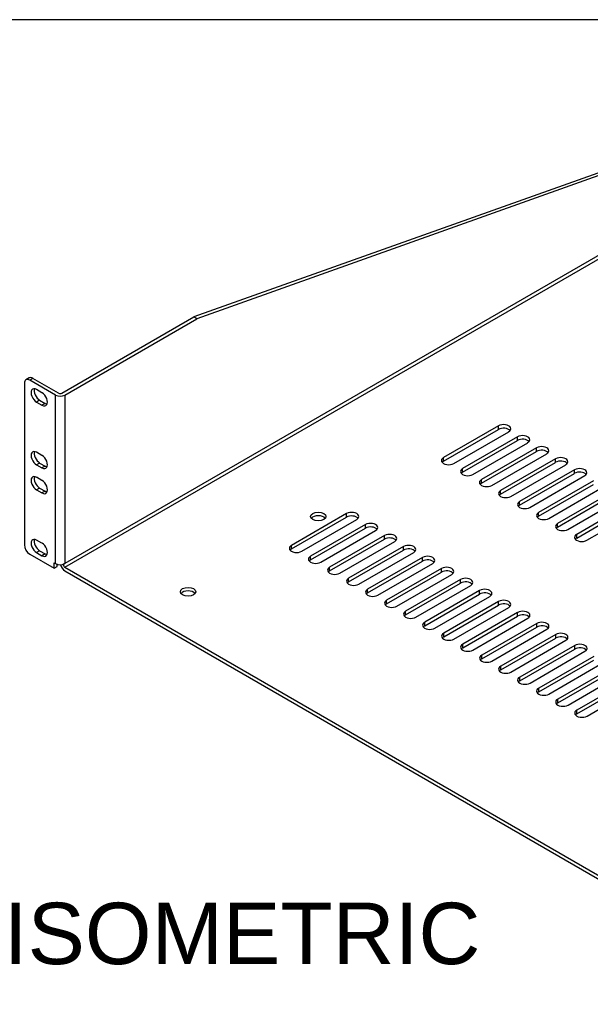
# Model space of a CAD drawing. Header units: inches. Extents: x 0 to 80.1, y 0 to 59.8.
# Tile 12 of 13: x 53 to 62.3, y 43.8 to 59.8. Entities that reach past the tile are written whole.
import ezdxf
from ezdxf.enums import TextEntityAlignment as Align

# ---------------------------------------------------------------- set-up
doc = ezdxf.new("R2010")
doc.units = ezdxf.units.IN
doc.header["$MEASUREMENT"] = 0
doc.layers.add('COM56027-3', color=7, linetype='Continuous')
doc.layers.add('Default', color=7, linetype='Continuous')
doc.styles.add('SEACAD_Arial', font='arial.ttf')

# ---------------------------------------------------------------- blocks, each defined once
blk = doc.blocks.new('SE5')
at = {"layer": 'COM56027-3', "color": 7, "linetype": 'Continuous'}
for p, q in [((66.24, 58.647), (55.847, 54.944)), ((66.291, 58.618), (55.898, 54.914)), ((66.334, 58.196), (53.749, 50.93)), ((53.749, 50.871), (66.349, 58.146)), ((53.698, 53.703), (55.847, 54.944)), ((53.749, 53.674), (55.898, 54.914)), ((55.898, 54.914), (55.847, 54.944)), ((53.089, 53.864), (53.089, 51.237)), ((53.166, 53.951), (53.115, 53.921)), ((53.228, 53.945), (53.177, 53.915)), ((53.596, 53.674), (53.177, 53.915)), ((53.647, 53.703), (53.228, 53.945)), ((53.376, 53.712), (53.287, 53.763)), ((53.338, 53.588), (53.287, 53.559)), ((53.287, 53.559), (53.376, 53.508)), ((53.338, 53.588), (53.427, 53.537)), ((53.427, 53.537), (53.376, 53.508)), ((53.596, 50.93), (53.596, 53.674)), ((53.749, 53.674), (53.749, 50.93)), ((60.808, 53.173), (59.914, 52.656)), ((59.914, 52.597), (60.808, 53.114)), ((60.08, 52.56), (60.975, 53.077)), ((60.808, 53.114), (60.808, 53.173)), ((61.118, 52.994), (60.224, 52.477)), ((60.224, 52.419), (61.118, 52.935)), ((60.39, 52.382), (61.284, 52.898)), ((61.118, 52.935), (61.118, 52.994)), ((53.376, 52.691), (53.287, 52.742)), ((61.428, 52.815), (60.533, 52.299)), ((60.533, 52.24), (61.428, 52.756)), ((61.428, 52.756), (61.428, 52.815)), ((53.338, 52.567), (53.287, 52.538)), ((53.338, 52.567), (53.427, 52.516)), ((59.914, 52.597), (59.914, 52.656)), ((60.7, 52.203), (61.594, 52.719)), ((61.738, 52.636), (60.843, 52.12)), ((60.843, 52.061), (61.738, 52.577)), ((61.738, 52.577), (61.738, 52.636)), ((53.287, 52.538), (53.376, 52.487)), ((53.427, 52.516), (53.376, 52.487)), ((60.224, 52.419), (60.224, 52.477)), ((61.009, 52.024), (61.904, 52.54)), ((62.047, 52.457), (61.153, 51.941)), ((62.047, 52.399), (62.047, 52.457)), ((53.376, 52.283), (53.287, 52.334)), ((60.533, 52.24), (60.533, 52.299)), ((61.153, 51.882), (62.047, 52.399)), ((61.319, 51.845), (62.213, 52.362)), ((62.357, 52.279), (61.462, 51.762)), ((53.338, 52.159), (53.287, 52.13)), ((53.287, 52.13), (53.376, 52.079)), ((53.338, 52.159), (53.427, 52.108)), ((53.427, 52.108), (53.376, 52.079)), ((60.843, 52.061), (60.843, 52.12)), ((61.462, 51.703), (62.357, 52.22)), ((61.629, 51.666), (62.523, 52.183)), ((62.667, 52.1), (61.772, 51.583)), ((61.153, 51.882), (61.153, 51.941)), ((61.772, 51.525), (62.667, 52.041)), ((61.938, 51.487), (62.833, 52.004)), ((62.976, 51.921), (62.082, 51.405)), ((62.082, 51.346), (62.976, 51.862)), ((62.248, 51.309), (63.143, 51.825)), ((58.334, 51.744), (57.439, 51.227)), ((57.439, 51.169), (58.334, 51.685)), ((57.605, 51.131), (58.5, 51.648)), ((58.334, 51.685), (58.334, 51.744)), ((61.462, 51.703), (61.462, 51.762)), ((58.643, 51.565), (57.749, 51.049)), ((57.749, 50.99), (58.643, 51.506)), ((57.915, 50.953), (58.809, 51.469)), ((58.643, 51.506), (58.643, 51.565)), ((61.772, 51.525), (61.772, 51.583)), ((53.376, 51.262), (53.287, 51.313)), ((58.953, 51.386), (58.058, 50.87)), ((58.058, 50.811), (58.953, 51.327)), ((58.225, 50.774), (59.119, 51.29)), ((58.953, 51.327), (58.953, 51.386)), ((62.082, 51.346), (62.082, 51.405)), ((53.338, 51.139), (53.287, 51.109)), ((53.338, 51.139), (53.427, 51.088)), ((57.439, 51.169), (57.439, 51.227)), ((59.263, 51.207), (58.368, 50.691)), ((58.368, 50.632), (59.263, 51.149)), ((59.263, 51.149), (59.263, 51.207)), ((53.177, 51.084), (53.572, 50.856)), ((53.287, 51.109), (53.376, 51.058)), ((53.427, 51.088), (53.376, 51.058)), ((57.749, 50.99), (57.749, 51.049)), ((58.534, 50.595), (59.429, 51.111)), ((59.572, 51.029), (58.678, 50.512)), ((58.678, 50.453), (59.572, 50.97)), ((59.572, 50.97), (59.572, 51.029)), ((53.572, 50.944), (53.596, 50.93)), ((53.572, 50.856), (53.572, 50.944)), ((53.572, 50.856), (53.623, 50.885)), ((53.623, 50.885), (53.623, 50.919)), ((53.719, 50.918), (53.723, 50.915)), ((53.749, 50.93), (53.723, 50.915)), ((53.749, 50.93), (53.749, 50.93)), ((53.749, 50.93), (53.749, 50.93)), ((53.749, 50.871), (65.97, 43.815)), ((53.749, 50.813), (65.97, 43.756)), ((58.058, 50.811), (58.058, 50.87)), ((58.844, 50.416), (59.739, 50.933)), ((59.882, 50.85), (58.988, 50.333)), ((59.882, 50.791), (59.882, 50.85)), ((58.368, 50.632), (58.368, 50.691)), ((58.988, 50.275), (59.882, 50.791)), ((59.154, 50.237), (60.048, 50.754)), ((60.192, 50.671), (59.297, 50.155)), ((60.192, 50.612), (60.192, 50.671)), ((58.678, 50.453), (58.678, 50.512)), ((59.297, 50.096), (60.192, 50.612)), ((59.463, 50.059), (60.358, 50.575)), ((60.502, 50.492), (59.607, 49.976)), ((60.502, 50.433), (60.502, 50.492)), ((58.988, 50.275), (58.988, 50.333)), ((59.607, 49.917), (60.502, 50.433)), ((59.773, 49.88), (60.668, 50.396)), ((60.811, 50.313), (59.917, 49.797)), ((59.917, 49.738), (60.811, 50.255)), ((60.083, 49.701), (60.977, 50.217)), ((60.811, 50.255), (60.811, 50.313)), ((59.297, 50.096), (59.297, 50.155)), ((61.121, 50.135), (60.226, 49.618)), ((60.226, 49.559), (61.121, 50.076)), ((60.393, 49.522), (61.287, 50.039)), ((61.121, 50.076), (61.121, 50.135)), ((59.607, 49.917), (59.607, 49.976)), ((61.431, 49.956), (60.536, 49.439)), ((60.536, 49.38), (61.431, 49.897)), ((60.702, 49.343), (61.597, 49.86)), ((61.431, 49.897), (61.431, 49.956)), ((59.917, 49.738), (59.917, 49.797)), ((61.74, 49.777), (60.846, 49.26)), ((60.846, 49.202), (61.74, 49.718)), ((61.74, 49.718), (61.74, 49.777)), ((60.226, 49.559), (60.226, 49.618)), ((61.012, 49.165), (61.907, 49.681)), ((62.05, 49.598), (61.156, 49.082)), ((61.156, 49.023), (62.05, 49.539)), ((62.05, 49.539), (62.05, 49.598)), ((60.536, 49.38), (60.536, 49.439)), ((61.322, 48.986), (62.216, 49.502)), ((62.36, 49.419), (61.465, 48.903)), ((60.846, 49.202), (60.846, 49.26)), ((61.465, 48.844), (62.36, 49.36)), ((61.631, 48.807), (62.526, 49.323)), ((62.67, 49.24), (61.775, 48.724)), ((61.156, 49.023), (61.156, 49.082)), ((61.775, 48.665), (62.67, 49.182)), ((61.941, 48.628), (62.836, 49.145)), ((62.979, 49.062), (62.085, 48.545)), ((61.465, 48.844), (61.465, 48.903)), ((62.085, 48.486), (62.979, 49.003)), ((62.251, 48.449), (63.145, 48.966)), ((61.775, 48.665), (61.775, 48.724)), ((62.085, 48.486), (62.085, 48.545))]:
    blk.add_line(p, q, dxfattribs=at)
for centre, major_axis, start_param, end_param in [((53.177, 53.813), (0.062, -0.108), 2.356194, 3.926991), ((53.228, 53.843), (0.062, -0.108), 2.356194, 3.141593), ((53.287, 53.661), (0.062, -0.108), 2.356194, 5.497787), ((53.338, 53.69), (0.062, -0.108), 3.561081, 5.497787), ((53.376, 53.61), (-0.062, 0.108), 2.356194, 5.497787), ((53.672, 53.718), (-0.036, 0), 0.785398, 2.356194), ((53.427, 53.639), (-0.062, 0.108), 2.356194, 2.722104), ((53.672, 53.718), (-0.108, 0), 0.785398, 2.356194), ((60.891, 53.125), (-0.117, 0), 2.356194, 5.497787), ((60.891, 53.066), (-0.118, 0), 3.589734, 5.497787), ((61.201, 52.946), (-0.117, 0), 2.356194, 5.497787), ((61.201, 52.887), (-0.118, 0), 3.589734, 5.497787), ((53.287, 52.64), (0.062, -0.108), 2.356194, 5.497787), ((53.338, 52.67), (0.062, -0.108), 3.561081, 5.497787), ((61.511, 52.767), (-0.117, 0), 2.356194, 5.497787), ((61.511, 52.708), (-0.118, 0), 3.589734, 5.497787), ((53.376, 52.589), (-0.062, 0.108), 2.356194, 5.497787), ((59.997, 52.608), (0.118, 0), 2.356194, 5.497787), ((59.997, 52.55), (0.117, 0), 2.356194, 2.693452), ((61.821, 52.588), (-0.117, 0), 2.356194, 5.497787), ((61.821, 52.53), (-0.118, 0), 3.589734, 5.497787), ((53.427, 52.619), (-0.062, 0.108), 2.356194, 2.722104), ((60.307, 52.429), (0.118, 0), 2.356194, 5.497787), ((60.307, 52.371), (0.118, 0), 2.356194, 2.693452), ((62.13, 52.409), (-0.117, 0), 2.356194, 5.497787), ((62.13, 52.351), (-0.118, 0), 3.589734, 5.497787), ((53.287, 52.232), (0.062, -0.108), 2.356194, 5.497787), ((53.338, 52.261), (0.062, -0.108), 3.561081, 5.497787), ((53.376, 52.181), (-0.062, 0.108), 2.356194, 5.497787), ((60.616, 52.251), (0.118, 0), 2.356194, 5.497787), ((53.427, 52.21), (-0.062, 0.108), 2.356194, 2.722104), ((60.616, 52.192), (0.118, 0), 2.356194, 2.693452), ((60.926, 52.072), (0.118, 0), 2.356194, 5.497787), ((60.926, 52.013), (0.118, 0), 2.356194, 2.693452), ((61.236, 51.893), (0.118, 0), 2.356194, 5.497787), ((58.417, 51.696), (-0.117, 0), 2.356194, 5.497787), ((61.236, 51.834), (0.117, 0), 2.356194, 2.693452), ((57.875, 51.637), (-0.125, 0), 3.561081, 5.863697), ((58.417, 51.637), (-0.118, 0), 3.589734, 5.497787), ((61.546, 51.714), (0.118, 0), 2.356194, 5.497787), ((61.546, 51.655), (0.118, 0), 2.356194, 2.693452), ((58.726, 51.517), (-0.117, 0), 2.356194, 5.497787), ((58.726, 51.458), (-0.118, 0), 3.589734, 5.497787), ((61.855, 51.535), (0.118, 0), 2.356194, 5.497787), ((61.855, 51.477), (0.117, 0), 2.356194, 2.693452), ((53.287, 51.211), (0.062, -0.108), 2.356194, 5.497787), ((53.338, 51.241), (0.062, -0.108), 3.561081, 5.497787), ((59.036, 51.338), (-0.117, 0), 2.356194, 5.497787), ((59.036, 51.279), (-0.118, 0), 3.589734, 5.497787), ((62.165, 51.357), (0.118, 0), 2.356194, 5.497787), ((62.165, 51.298), (0.118, 0), 2.356194, 2.693452), ((53.177, 51.186), (-0.062, 0.108), 0.785398, 2.356194), ((53.376, 51.16), (-0.062, 0.108), 2.356194, 5.497787), ((57.522, 51.179), (0.118, 0), 2.356194, 5.497787), ((57.522, 51.121), (0.117, 0), 2.356194, 2.693452), ((59.346, 51.159), (-0.117, 0), 2.356194, 5.497787), ((59.346, 51.101), (-0.118, 0), 3.589734, 5.497787), ((53.427, 51.19), (-0.062, 0.108), 2.356194, 2.722104), ((57.832, 51.001), (0.118, 0), 2.356194, 5.497787), ((57.832, 50.942), (0.118, 0), 2.356194, 2.693452), ((59.655, 50.981), (-0.117, 0), 2.356194, 5.497787), ((59.655, 50.922), (-0.118, 0), 3.589734, 5.497787), ((53.672, 50.974), (-0.108, 0), 0.785398, 2.356194), ((53.749, 50.901), (-0.054, 0.0935), 1.134667, 2.356194), ((53.749, 50.901), (-0.018, 0.0312), 0.785398, 2.356194), ((58.142, 50.822), (0.118, 0), 2.356194, 5.497787), ((58.142, 50.763), (0.118, 0), 2.356194, 2.693452), ((59.965, 50.802), (-0.117, 0), 2.356194, 5.497787), ((59.965, 50.743), (-0.118, 0), 3.589734, 5.497787), ((58.451, 50.643), (0.118, 0), 2.356194, 5.497787), ((60.275, 50.623), (-0.117, 0), 2.356194, 5.497787), ((55.754, 50.413), (-0.125, 0), 3.561081, 5.863697), ((58.451, 50.584), (0.117, 0), 2.356194, 2.693452), ((58.761, 50.464), (0.118, 0), 2.356194, 5.497787), ((60.275, 50.564), (-0.118, 0), 3.589734, 5.497787), ((60.585, 50.444), (-0.117, 0), 2.356194, 5.497787), ((58.761, 50.405), (0.118, 0), 2.356194, 2.693452), ((59.071, 50.285), (0.118, 0), 2.356194, 5.497787), ((60.585, 50.385), (-0.118, 0), 3.589734, 5.497787), ((60.894, 50.265), (-0.117, 0), 2.356194, 5.497787), ((59.071, 50.227), (0.117, 0), 2.356194, 2.693452), ((60.894, 50.207), (-0.118, 0), 3.589734, 5.497787), ((59.38, 50.107), (0.118, 0), 2.356194, 5.497787), ((59.38, 50.048), (0.117, 0), 2.356194, 2.693452), ((61.204, 50.087), (-0.117, 0), 2.356194, 5.497787), ((61.204, 50.028), (-0.118, 0), 3.589734, 5.497787), ((59.69, 49.928), (0.118, 0), 2.356194, 5.497787), ((59.69, 49.869), (0.118, 0), 2.356194, 2.693452), ((61.514, 49.908), (-0.117, 0), 2.356194, 5.497787), ((61.514, 49.849), (-0.118, 0), 3.589734, 5.497787), ((60, 49.749), (0.118, 0), 2.356194, 5.497787), ((60, 49.69), (0.118, 0), 2.356194, 2.693452), ((61.823, 49.729), (-0.117, 0), 2.356194, 5.497787), ((61.823, 49.67), (-0.118, 0), 3.589734, 5.497787), ((60.31, 49.57), (0.118, 0), 2.356194, 5.497787), ((60.31, 49.511), (0.118, 0), 2.356194, 2.693452), ((62.133, 49.55), (-0.117, 0), 2.356194, 5.497787), ((62.133, 49.491), (-0.118, 0), 3.589734, 5.497787), ((60.619, 49.391), (0.118, 0), 2.356194, 5.497787), ((60.619, 49.333), (0.118, 0), 2.356194, 2.693452), ((60.929, 49.212), (0.118, 0), 2.356194, 5.497787), ((60.929, 49.154), (0.118, 0), 2.356194, 2.693452), ((61.239, 49.034), (0.118, 0), 2.356194, 5.497787), ((61.239, 48.975), (0.118, 0), 2.356194, 2.693452), ((61.548, 48.855), (0.118, 0), 2.356194, 5.497787), ((61.548, 48.796), (0.118, 0), 2.356194, 2.693452), ((61.858, 48.676), (0.118, 0), 2.356194, 5.497787), ((61.858, 48.617), (0.118, 0), 2.356194, 2.693452), ((62.168, 48.497), (0.118, 0), 2.356194, 5.497787), ((62.168, 48.438), (0.117, 0), 2.356194, 2.693452)]:
    blk.add_ellipse(centre, major_axis=major_axis, ratio=0.57735, start_param=start_param, end_param=end_param, dxfattribs=at)
for centre in [(57.875, 51.696), (55.754, 50.471)]:
    blk.add_ellipse(centre, major_axis=(0.125, 0), ratio=0.57735, dxfattribs=at)

msp = doc.modelspace()

# ---------------------------------------------------------------- linework, layer by layer
at = {"layer": 'Default', "color": 7, "linetype": 'Continuous'}
msp.add_line((80, 59.783), (0, 59.783), dxfattribs=at)

# ---------------------------------------------------------------- block references
at = {"layer": 'Default'}
msp.add_blockref('SE5', (0, 0), dxfattribs=at)

# ---------------------------------------------------------------- texts
at = {"layer": 'Default', "color": 7, "linetype": 'Continuous', "style": 'SEACAD_Arial'}
msp.add_text('ISOMETRIC', height=1, dxfattribs=at).set_placement((52.754, 45.41), align=Align.TOP_LEFT)

doc.saveas('drawing.dxf')
